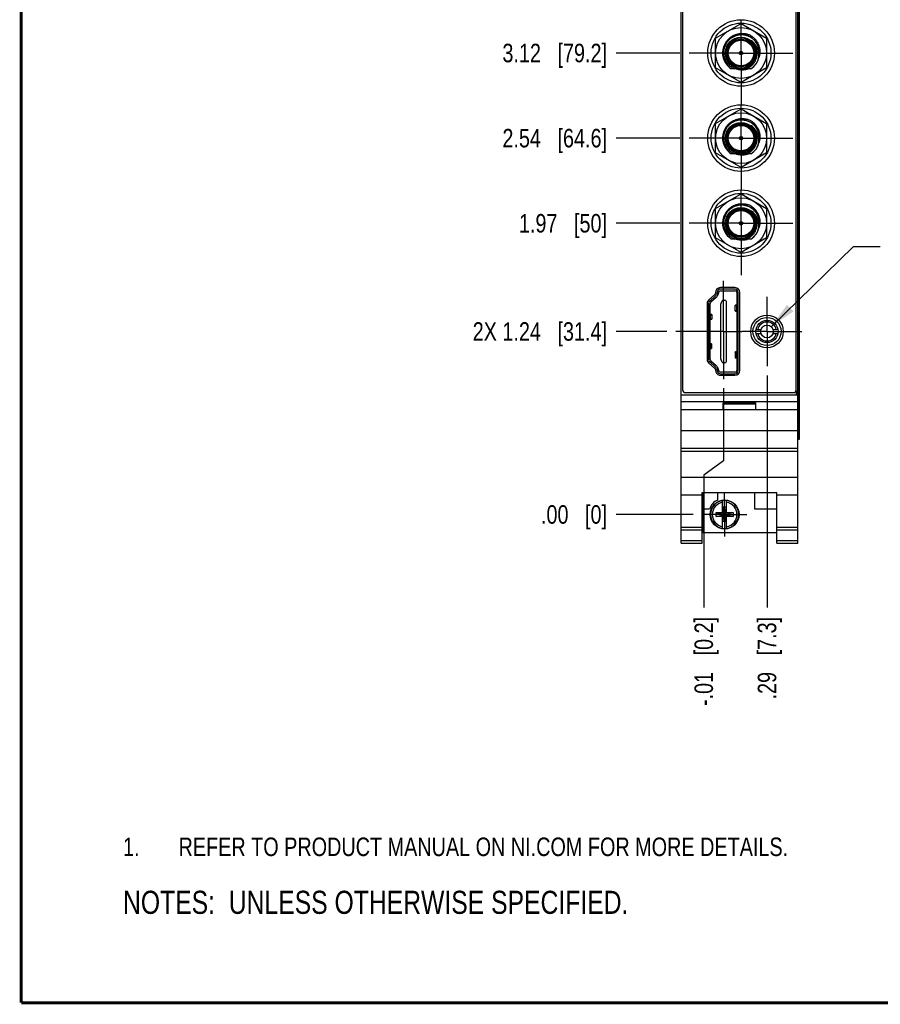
# Model space of a CAD drawing. Header units: inches. Extents: x 0.2 to 16.8, y 0.2 to 10.8.
# Tile 1 of 24: x 0.2 to 6.1, y 0.2 to 6.9. Entities that reach past the tile are written whole.
import ezdxf

# ---------------------------------------------------------------- set-up
doc = ezdxf.new("R2010")
doc.units = ezdxf.units.IN
doc.header["$LTSCALE"] = 0.935
doc.header["$MEASUREMENT"] = 0
doc.linetypes.add('CENTER', pattern=[0.6, 0.375, -0.075, 0.075, -0.075])
doc.layers.get('0').update_dxf_attribs({"linetype": 'CONTINUOUS'})
for name, color, linetype in [('02___PRT_ALL_AXES', 7, 'CONTINUOUS'), ('DEFAULT_1', 7, 'CENTER'), ('DETAIL', 7, 'CONTINUOUS'), ('DIMENSIONS', 7, 'CONTINUOUS')]:
    doc.layers.add(name, color=color, linetype=linetype)
doc.styles.get("Standard").update_dxf_attribs({"font": 'txt', "width": 0.8})
doc.dimstyles.new('DIMSTYLE_1', dxfattribs={"dimtxt": 0.125, "dimasz": 0.18, "dimexe": 0.125, "dimexo": 0.0625, "dimgap": 0.09, "dimtad": 0, "dimtih": 1, "dimtoh": 1, "dimzin": 4, "dimdsep": 46, "dimtxsty": 'STANDARD', "dimblk": '_FILLED', "dimblk1": '_FILLED', "dimblk2": '_FILLED', "dimcen": 0.09, "dimadec": 0, "dimazin": 0, "dimtp": 0.005, "dimtm": 0.005, "dimtfac": 1, "dimtofl": 0, "dimtmove": 0, "dimatfit": 3, "dimldrblk": '_FILLED', "dimfxl": 1, "dimtolj": 1, "dimtzin": 4, "dimarcsym": 0})
doc.dimstyles.new('DIMSTYLE_2', dxfattribs={"dimtxt": 0.125, "dimasz": 0.18, "dimexe": 0.125, "dimexo": 0.0625, "dimgap": 0.09, "dimtad": 0, "dimtih": 1, "dimtoh": 1, "dimzin": 4, "dimdsep": 46, "dimtxsty": 'STANDARD', "dimblk": '_FILLED', "dimblk1": '_FILLED', "dimblk2": '_FILLED', "dimcen": 0.09, "dimadec": 0, "dimazin": 0, "dimtp": 0.01, "dimtm": 0.01, "dimtfac": 1, "dimtofl": 0, "dimtmove": 0, "dimatfit": 3, "dimldrblk": '_FILLED', "dimfxl": 1, "dimtolj": 1, "dimtzin": 4, "dimarcsym": 0})
doc.dimstyles.get("Standard").update_dxf_attribs({"dimtxt": 0.125, "dimasz": 0.18, "dimexe": 0.125, "dimexo": 0.0625, "dimgap": 0.09, "dimtad": 0, "dimtih": 1, "dimtoh": 1, "dimdec": 3, "dimzin": 4, "dimdsep": 46, "dimtxsty": 'STANDARD', "dimblk": '_FILLED', "dimblk1": '_FILLED', "dimblk2": '_FILLED', "dimcen": 0.09, "dimadec": 0, "dimazin": 0, "dimtol": 1, "dimtp": 0.01, "dimtm": 0.01, "dimtfac": 1, "dimtdec": 3, "dimtofl": 0, "dimtmove": 0, "dimatfit": 3, "dimldrblk": '_FILLED', "dimfxl": 1, "dimtolj": 1, "dimtzin": 4, "dimarcsym": 0})

# ---------------------------------------------------------------- blocks, each defined once
blk = doc.blocks.new('SYMBOL_16_BL0', base_point=(3.6751, 1.3124))
at = {"color": 2, "linetype": 'CONTINUOUS', "width": 0.8}
for s, p in [('1.', (0.9376, 1.2498)), ('REFER TO PRODUCT MANUAL ON NI.COM FOR MORE DETAILS.', (1.3125, 1.25))]:
    blk.add_text(s, height=0.125, dxfattribs=at).set_placement(p)
blk = doc.blocks.new('*D5')
at = {"layer": 'DIMENSIONS', "color": 2, "linetype": 'CONTINUOUS'}
blk.add_line((4.6086, 4.7932), (4.268, 4.7932), dxfattribs=at)
at = {"layer": 'DIMENSIONS', "color": 2, "linetype": 'CONTINUOUS', "insert": (4.2055, 4.8557), "char_height": 0.125, "width": 1.425, "attachment_point": 3, "line_spacing_factor": 0.9}
blk.add_mtext('2X 1.24{\\Ftxt.shx;\\W1.000000;\\H0.125000; }[31.4]', dxfattribs=at)
blk = doc.blocks.new('_FILLED')
at = {"color": 0, "linetype": 'BYBLOCK'}
blk.add_solid([(0, 0), (-1, 0.174), (-1, -0.174)], dxfattribs=at)
blk = doc.blocks.new('*D6')
at = {"layer": 'DIMENSIONS', "color": 2, "linetype": 'CONTINUOUS'}
blk.add_line((4.7875, 3.5573), (4.268, 3.5573), dxfattribs=at)
at = {"layer": 'DIMENSIONS', "color": 2, "linetype": 'CONTINUOUS', "insert": (4.2055, 3.6198), "char_height": 0.125, "width": 0.725, "attachment_point": 3, "line_spacing_factor": 0.9}
blk.add_mtext('.00{\\Ftxt.shx;\\W1.000000;\\H0.125000; }[0]', dxfattribs=at)
blk = doc.blocks.new('*D7')
at = {"layer": 'DIMENSIONS', "color": 2, "linetype": 'CONTINUOUS'}
blk.add_line((4.698, 5.5242), (4.268, 5.5242), dxfattribs=at)
at = {"layer": 'DIMENSIONS', "color": 2, "linetype": 'CONTINUOUS', "insert": (4.2055, 5.5867), "char_height": 0.125, "width": 0.925, "attachment_point": 3, "line_spacing_factor": 0.9}
blk.add_mtext('1.97{\\Ftxt.shx;\\W1.000000;\\H0.125000; }[50]', dxfattribs=at)
blk = doc.blocks.new('*D8')
at = {"layer": 'DIMENSIONS', "color": 2, "linetype": 'CONTINUOUS'}
blk.add_line((4.698, 6.0992), (4.268, 6.0992), dxfattribs=at)
at = {"layer": 'DIMENSIONS', "color": 2, "linetype": 'CONTINUOUS', "insert": (4.2055, 6.1617), "char_height": 0.125, "width": 1.125, "attachment_point": 3, "line_spacing_factor": 0.9}
blk.add_mtext('2.54{\\Ftxt.shx;\\W1.000000;\\H0.125000; }[64.6]', dxfattribs=at)
blk = doc.blocks.new('*D9')
at = {"layer": 'DIMENSIONS', "color": 2, "linetype": 'CONTINUOUS'}
blk.add_line((4.698, 6.6742), (4.268, 6.6742), dxfattribs=at)
at = {"layer": 'DIMENSIONS', "color": 2, "linetype": 'CONTINUOUS', "insert": (4.2055, 6.7367), "char_height": 0.125, "width": 1.125, "attachment_point": 3, "line_spacing_factor": 0.9}
blk.add_mtext('3.12{\\Ftxt.shx;\\W1.000000;\\H0.125000; }[79.2]', dxfattribs=at)
blk = doc.blocks.new('*D10')
at = {"layer": 'DIMENSIONS', "color": 2, "linetype": 'CONTINUOUS'}
blk.add_line((4.698, 7.2492), (4.268, 7.2492), dxfattribs=at)
at = {"layer": 'DIMENSIONS', "color": 2, "linetype": 'CONTINUOUS', "insert": (4.2055, 7.3117), "char_height": 0.125, "width": 1.125, "attachment_point": 3, "line_spacing_factor": 0.9}
blk.add_mtext('3.69{\\Ftxt.shx;\\W1.000000;\\H0.125000; }[93.8]', dxfattribs=at)
blk = doc.blocks.new('*D11')
at = {"layer": 'DIMENSIONS', "color": 2, "linetype": 'CONTINUOUS'}
blk.add_line((4.6935, 8.3782), (4.268, 8.3782), dxfattribs=at)
at = {"layer": 'DIMENSIONS', "color": 2, "linetype": 'CONTINUOUS', "insert": (4.2055, 8.4407), "char_height": 0.125, "width": 1.225, "attachment_point": 3, "line_spacing_factor": 0.9}
blk.add_mtext('4.82{\\Ftxt.shx;\\W1.000000;\\H0.125000; }[122.5]', dxfattribs=at)
blk = doc.blocks.new('*D12')
at = {"layer": 'DIMENSIONS', "color": 2, "linetype": 'CONTINUOUS'}
for p, q in [((4.4252, 8.5839), (4.268, 8.5839)), ((4.5273, 8.5002), (4.4252, 8.5839)), ((4.643, 8.5002), (4.5273, 8.5002))]:
    blk.add_line(p, q, dxfattribs=at)
at = {"layer": 'DIMENSIONS', "color": 2, "linetype": 'CONTINUOUS', "insert": (4.2055, 8.6464), "char_height": 0.125, "width": 1.225, "attachment_point": 3, "line_spacing_factor": 0.9}
blk.add_mtext('4.94{\\Ftxt.shx;\\W1.000000;\\H0.125000; }[125.6]', dxfattribs=at)
blk = doc.blocks.new('*D17')
at = {"layer": 'DIMENSIONS', "color": 2, "linetype": 'CONTINUOUS'}
blk.add_line((5.2857, 4.4957), (5.2857, 2.9278), dxfattribs=at)
at = {"layer": 'DIMENSIONS', "color": 2, "linetype": 'CONTINUOUS', "insert": (5.2232, 2.8653), "char_height": 0.125, "width": 0.925, "attachment_point": 3, "rotation": 90, "line_spacing_factor": 0.9}
blk.add_mtext('.29{\\Ftxt.shx;\\W1.000000;\\H0.125000; }[7.3]', dxfattribs=at)
blk = doc.blocks.new('*D18')
at = {"layer": 'DIMENSIONS', "color": 2, "linetype": 'CONTINUOUS'}
for p, q in [((4.9916, 4.4094), (4.9916, 3.9192)), ((4.9916, 3.9192), (4.8584, 3.8235)), ((4.8584, 3.8235), (4.8584, 2.9278))]:
    blk.add_line(p, q, dxfattribs=at)
at = {"layer": 'DIMENSIONS', "color": 2, "linetype": 'CONTINUOUS', "insert": (4.7959, 2.8653), "char_height": 0.125, "width": 1.025, "attachment_point": 3, "rotation": 90, "line_spacing_factor": 0.9}
blk.add_mtext('-.01{\\Ftxt.shx;\\W1.000000;\\H0.125000; }[0.2]', dxfattribs=at)
blk = doc.blocks.new('SYMBOL_4_BL1', base_point=(3.1215, 0.9375))
at = {"layer": 'DETAIL', "color": 2, "linetype": 'CONTINUOUS', "width": 0.8}
blk.add_text('NOTES:  UNLESS OTHERWISE SPECIFIED.', height=0.156, dxfattribs=at).set_placement((0.9375, 0.8595))

msp = doc.modelspace()

# ---------------------------------------------------------------- linework, layer by layer
at = {"color": 7, "linetype": 'CONTINUOUS'}
for p, q in [((4.7055, 3.3623), (4.7055, 8.5002)), ((4.7155, 8.4702), (4.7155, 4.4002)), ((5.4835, 4.4002), (5.4835, 8.4702)), ((5.4935, 3.3623), (5.4935, 8.5002)), ((5.5052, 4.0652), (5.5052, 8.0652)), ((4.9385, 6.7735), (5.1105, 6.8728)), ((5.1105, 6.8728), (5.2825, 6.7735)), ((4.9385, 6.5749), (4.9385, 6.7735)), ((5.2825, 6.7735), (5.2825, 6.5749)), ((5.1105, 6.4756), (4.9385, 6.5749)), ((5.1762, 6.5679), (5.0448, 6.5679)), ((5.2825, 6.5749), (5.1105, 6.4756)), ((4.9385, 6.1985), (5.1105, 6.2978)), ((5.1105, 6.2978), (5.2825, 6.1985)), ((4.9385, 5.9999), (4.9385, 6.1985)), ((5.2825, 6.1985), (5.2825, 5.9999)), ((5.1105, 5.9006), (4.9385, 5.9999)), ((5.1762, 5.9929), (5.0448, 5.9929)), ((5.2825, 5.9999), (5.1105, 5.9006)), ((4.9385, 5.6235), (5.1105, 5.7228)), ((5.1105, 5.7228), (5.2825, 5.6235)), ((4.9385, 5.4249), (4.9385, 5.6235)), ((5.2825, 5.6235), (5.2825, 5.4249)), ((5.1105, 5.3256), (4.9385, 5.4249)), ((5.1762, 5.4179), (5.0448, 5.4179)), ((5.2825, 5.4249), (5.1105, 5.3256)), ((4.9412, 5.0667), (4.9348, 5.0461)), ((4.9507, 5.0637), (4.9443, 5.0431)), ((4.9605, 5.0605), (4.9545, 5.0411)), ((5.0695, 5.0892), (4.9717, 5.0892)), ((5.0695, 5.0792), (4.9717, 5.0792)), ((4.9718, 5.0688), (5.0694, 5.0688)), ((5.0812, 5.057), (5.0812, 4.5295)), ((5.0915, 4.5292), (5.0915, 5.0572)), ((5.1015, 4.5292), (5.1015, 5.0572)), ((4.9313, 5.0406), (4.8923, 5.0063)), ((4.9379, 5.0331), (4.8989, 4.9988)), ((4.9429, 5.0231), (4.9061, 4.9907)), ((4.9739, 4.9783), (4.9839, 5.0011)), ((4.9911, 5.0058), (5.0015, 5.0058)), ((5.0093, 4.998), (5.0093, 4.5885)), ((4.8815, 4.9823), (4.8815, 4.6042)), ((4.8915, 4.9823), (4.8915, 4.6042)), ((4.902, 4.6047), (4.902, 4.9818)), ((4.9739, 4.6082), (4.9739, 4.9783)), ((5.0705, 4.9316), (5.0705, 4.9698)), ((5.0801, 4.9714), (5.0727, 4.9704)), ((5.0727, 4.931), (5.0801, 4.93)), ((5.0802, 4.9686), (5.0812, 4.9686)), ((5.0812, 4.9329), (5.0802, 4.9328)), ((4.902, 4.9056), (4.9031, 4.9057)), ((4.9031, 4.8776), (4.902, 4.8777)), ((4.9106, 4.9078), (4.9031, 4.9089)), ((4.9031, 4.8744), (4.9106, 4.8755)), ((4.9127, 4.9071), (4.9127, 4.8762)), ((5.2119, 4.8067), (5.2449, 4.8067)), ((5.3265, 4.8067), (5.3595, 4.8067)), ((5.2119, 4.7797), (5.2449, 4.7797)), ((5.3265, 4.7797), (5.3595, 4.7797)), ((4.902, 4.7087), (4.9031, 4.7087)), ((4.902, 4.681), (4.9031, 4.6809)), ((4.9106, 4.7109), (4.9031, 4.7122)), ((4.9031, 4.6775), (4.9106, 4.6787)), ((4.9127, 4.6794), (4.9127, 4.7102)), ((5.0801, 4.6565), (5.0727, 4.6555)), ((4.9061, 4.5958), (4.9429, 4.5634)), ((4.9839, 4.5854), (4.9739, 4.6082)), ((5.0705, 4.6549), (5.0705, 4.6166)), ((5.0727, 4.616), (5.0801, 4.615)), ((5.0812, 4.6536), (5.0802, 4.6537)), ((5.0812, 4.6179), (5.0802, 4.6178)), ((4.8923, 4.5802), (4.9313, 4.5458)), ((4.8989, 4.5877), (4.9379, 4.5533)), ((4.9348, 4.5404), (4.9412, 4.5198)), ((4.9443, 4.5433), (4.9507, 4.5227)), ((4.9545, 4.5454), (4.9605, 4.526)), ((5.0015, 4.5806), (4.9911, 4.5806)), ((4.9717, 4.5072), (5.0695, 4.5072)), ((4.9717, 4.4972), (5.0695, 4.4972)), ((5.0694, 4.5176), (4.9718, 4.5176)), ((4.7055, 4.3643), (5.4935, 4.3643)), ((4.7355, 4.3802), (5.4635, 4.3802)), ((4.7055, 4.3213), (5.4935, 4.3213)), ((5.4935, 4.2643), (4.7055, 4.2643)), ((4.9895, 4.3113), (5.2095, 4.3113)), ((4.9895, 4.2643), (4.9895, 4.3113)), ((4.9895, 4.3043), (5.2095, 4.3043)), ((5.2095, 4.2643), (5.2095, 4.3113)), ((4.7055, 4.1243), (5.4935, 4.1243)), ((5.4935, 4.0652), (5.5052, 4.0652)), ((4.7055, 4.0043), (5.4935, 4.0043)), ((4.7055, 3.9848), (5.4935, 3.9848)), ((4.7055, 3.809), (5.4935, 3.809)), ((4.7055, 3.6893), (4.8475, 3.6893)), ((4.8475, 3.7046), (5.3515, 3.7046)), ((4.8475, 3.3623), (4.8475, 3.7046)), ((4.8535, 3.7046), (4.8535, 3.4353)), ((4.9505, 3.7046), (4.9505, 3.6547)), ((5.2005, 3.7046), (5.2005, 3.5953)), ((5.3515, 3.3623), (5.3515, 3.7046)), ((5.3515, 3.6893), (5.4935, 3.6893)), ((4.8535, 3.5953), (4.8973, 3.5953)), ((4.9857, 3.569), (4.9857, 3.652)), ((5.0112, 3.6059), (4.9878, 3.6059)), ((5.0112, 3.5088), (4.9878, 3.6059)), ((4.9878, 3.6059), (4.9878, 3.569)), ((4.9878, 3.5088), (5.0112, 3.6059)), ((5.0112, 3.569), (5.0112, 3.6059)), ((5.0133, 3.569), (5.0133, 3.652)), ((5.2005, 3.5953), (5.3515, 3.5953)), ((4.9424, 3.5436), (5.0566, 3.5711)), ((4.9424, 3.5711), (4.9857, 3.5711)), ((4.9424, 3.5711), (5.0566, 3.5436)), ((4.9424, 3.5436), (4.9424, 3.5711)), ((4.9857, 3.5436), (4.9424, 3.5436)), ((4.9857, 3.569), (4.9878, 3.569)), ((4.9857, 3.5456), (4.9878, 3.5456)), ((4.9857, 3.4627), (4.9857, 3.5456)), ((5.0112, 3.5456), (4.9878, 3.569)), ((4.9878, 3.5456), (5.0112, 3.569)), ((4.9878, 3.5456), (4.9878, 3.5088)), ((5.0133, 3.569), (5.0112, 3.569)), ((5.0133, 3.5456), (5.0112, 3.5456)), ((5.0112, 3.5088), (5.0112, 3.5456)), ((5.0133, 3.5711), (5.0566, 3.5711)), ((5.0133, 3.4627), (5.0133, 3.5456)), ((5.0566, 3.5436), (5.0133, 3.5436)), ((5.0566, 3.5711), (5.0566, 3.5436)), ((4.7055, 3.4723), (4.8475, 3.4723)), ((5.0112, 3.5088), (4.9878, 3.5088)), ((5.3515, 3.4723), (5.4935, 3.4723)), ((4.7055, 3.4531), (4.8475, 3.4531)), ((4.8535, 3.4353), (5.3515, 3.4353)), ((5.3515, 3.4531), (5.4935, 3.4531)), ((4.7055, 3.3803), (4.8475, 3.3803)), ((4.7055, 3.3623), (4.8475, 3.3623)), ((5.3515, 3.3803), (5.4935, 3.3803)), ((5.3515, 3.3623), (5.4935, 3.3623))]:
    msp.add_line(p, q, dxfattribs=at)
at = {"color": 9, "linetype": 'CONTINUOUS'}
for p, q in [((5.4965, 4.0652), (5.4965, 8.0652)), ((5.5051, 4.0652), (5.5051, 8.0652)), ((5.0802, 4.9686), (5.0802, 4.9328)), ((4.9031, 4.8776), (4.9031, 4.9057)), ((4.9031, 4.6809), (4.9031, 4.7087)), ((5.0802, 4.6537), (5.0802, 4.6178)), ((5.4815, 4.3928), (5.4815, 4.3643))]:
    msp.add_line(p, q, dxfattribs=at)
at = {"color": 7, "linetype": 'CONTINUOUS', "const_width": 0.02}
for points in [[(0.25, 10.7586), (0.25, 0.2586)], [(0.25, 0.2586), (16.75, 0.2586)]]:
    msp.add_lwpolyline(points, dxfattribs=at)
at = {"color": 7, "linetype": 'CONTINUOUS'}
for centre, radius in [((5.1105, 6.6742), 0.225), ((5.1105, 6.6742), 0.172), ((5.1105, 6.6742), 0.106), ((5.1105, 6.6742), 0.09), ((5.1105, 6.6742), 0.012), ((5.1105, 6.6742), 0.01), ((5.1105, 6.0992), 0.225), ((5.1105, 6.0992), 0.172), ((5.1105, 6.0992), 0.106), ((5.1105, 6.0992), 0.09), ((5.1105, 6.0992), 0.012), ((5.1105, 6.0992), 0.01), ((5.1105, 5.5242), 0.225), ((5.1105, 5.5242), 0.172), ((5.1105, 5.5242), 0.106), ((5.1105, 5.5242), 0.09), ((5.1105, 5.5242), 0.012), ((5.1105, 5.5242), 0.01), ((5.2857, 4.7932), 0.11), ((5.2857, 4.7932), 0.075), ((5.2857, 4.7932), 0.043), ((4.9995, 3.5573), 0.098)]:
    msp.add_circle(centre, radius, dxfattribs=at)
at = {"color": 3, "linetype": 'CONTINUOUS'}
for centre in [(5.1105, 6.6742), (5.1105, 6.0992), (5.1105, 5.5242)]:
    msp.add_circle(centre, 0.202, dxfattribs=at)
at = {"color": 9, "linetype": 'CONTINUOUS'}
for centre, radius in [((5.1105, 6.6742), 0.102), ((5.1105, 6.6742), 0.094), ((5.1105, 6.6742), 0.086), ((5.1105, 6.0992), 0.102), ((5.1105, 6.0992), 0.094), ((5.1105, 6.0992), 0.086), ((5.1105, 5.5242), 0.102), ((5.1105, 5.5242), 0.094), ((5.1105, 5.5242), 0.086)]:
    msp.add_circle(centre, radius, dxfattribs=at)
at = {"color": 7, "linetype": 'CONTINUOUS'}
for centre, radius, start, end in [((5.1105, 6.6742), 0.125, 30.08213, 238.27697), ((5.1105, 6.6742), 0.125, 301.72303, 29.46707), ((5.1185, 6.6675), 0.1091, 46.19595, 55.51894), ((5.1123, 6.672), 0.1246, 31.02466, 31.37373), ((5.1123, 6.672), 0.1245, 30.75121, 31.02465), ((5.1105, 6.6742), 0.1115, 252.54545, 287.45455), ((5.1105, 6.0992), 0.125, 30.08213, 238.27697), ((5.1105, 6.0992), 0.125, 301.72303, 29.46707), ((5.1185, 6.0925), 0.1091, 46.19595, 55.51894), ((5.1123, 6.097), 0.1246, 31.02466, 31.37373), ((5.1123, 6.097), 0.1245, 30.75121, 31.02465), ((5.1105, 6.0992), 0.1115, 252.54545, 287.45455), ((5.1105, 5.5242), 0.125, 30.08213, 238.27697), ((5.1185, 5.5175), 0.1091, 46.19595, 55.51894), ((5.1123, 5.522), 0.1246, 31.02466, 31.37373), ((5.1105, 5.5242), 0.125, 301.72303, 29.46707), ((5.1123, 5.522), 0.1245, 30.75121, 31.02465), ((5.1105, 5.5242), 0.1115, 252.54545, 287.45455), ((4.9717, 5.0572), 0.032, 90, 162.80146), ((4.9717, 5.0572), 0.022, 90, 162.80146), ((4.9718, 5.057), 0.0118, 90, 162.89727), ((5.0694, 5.057), 0.0118, 0, 90), ((5.0695, 5.0572), 0.032, 0, 90), ((5.0695, 5.0572), 0.022, 0, 90), ((4.9135, 4.9823), 0.032, 131.42367, 180), ((4.9135, 4.9823), 0.022, 131.42367, 180), ((4.9139, 4.9818), 0.0118, 131.34778, 180), ((4.9233, 5.0496), 0.012, 311.42367, 342.80146), ((4.9233, 5.0496), 0.022, 311.42367, 342.80146), ((4.9169, 5.0526), 0.0394, 311.34778, 342.89727), ((4.9911, 4.998), 0.00787, 90, 156.42182), ((5.0015, 4.998), 0.00787, 0, 90), ((5.2857, 4.7932), 0.064, 12.1773, 167.8227), ((5.2857, 4.7932), 0.064, 192.1773, 347.8227), ((4.9135, 4.6042), 0.032, 180, 228.57633), ((4.9135, 4.6042), 0.022, 180, 228.57633), ((4.9139, 4.6047), 0.0118, 180, 228.65222), ((4.9233, 4.5368), 0.012, 17.19854, 48.57633), ((4.9233, 4.5368), 0.022, 17.19854, 48.57633), ((4.9169, 4.5338), 0.0394, 17.10273, 48.65222), ((4.9717, 4.5292), 0.022, 197.19854, 270), ((4.9718, 4.5295), 0.0118, 197.10273, 270), ((4.9911, 4.5885), 0.00787, 203.57818, 270), ((5.0015, 4.5885), 0.00787, 270, 360), ((5.0694, 4.5295), 0.0118, 270, 360), ((5.0695, 4.5292), 0.032, 270, 360), ((5.0695, 4.5292), 0.022, 270, 360), ((4.9717, 4.5292), 0.032, 197.19854, 270), ((4.7355, 4.4002), 0.02, 180, 270), ((5.4635, 4.4002), 0.02, 270, 360), ((4.9995, 3.5573), 0.109, 116.71426, 159.59683), ((4.9995, 3.5573), 0.0956, 81.71661, 98.28339), ((4.9995, 3.5573), 0.0956, 261.71661, 278.28339)]:
    msp.add_arc(centre, radius, start, end, dxfattribs=at)
at = {"color": 9, "linetype": 'CONTINUOUS'}
for centre, radius, start, end in [((5.1104, 6.6741), 0.1087, 40.59386, 50.03103), ((5.1107, 6.6744), 0.1083, 40.16983, 40.59156), ((5.1105, 6.6742), 0.1086, 9.1193, 40.16528), ((5.1104, 6.6742), 0.1087, 5.12953, 9.11474), ((5.1104, 6.0991), 0.1087, 40.59386, 50.03103), ((5.1107, 6.0994), 0.1083, 40.16983, 40.59156), ((5.1105, 6.0992), 0.1086, 9.1193, 40.16528), ((5.1104, 6.0992), 0.1087, 5.12953, 9.11474), ((5.1104, 5.5241), 0.1087, 40.59386, 50.03103), ((5.1107, 5.5244), 0.1083, 40.16983, 40.59156), ((5.1105, 5.5242), 0.1086, 9.1193, 40.16528), ((5.1104, 5.5242), 0.1087, 5.12953, 9.11474), ((4.9995, 3.5573), 0.0947, 98.36374, 261.63626), ((4.9995, 3.5573), 0.0832, 99.53359, 260.46641), ((4.9995, 3.5573), 0.0947, 278.36374, 81.63626), ((4.9995, 3.5573), 0.0832, 279.53359, 80.46641)]:
    msp.add_arc(centre, radius, start, end, dxfattribs=at)
at = {"color": 7, "linetype": 'CONTINUOUS'}
for centre, major_axis, ratio, start_param, end_param in [((5.1099, 4.9698), (0.0394, 0), 0.046632, 2.809983, 3.857178), ((5.1099, 4.9316), (0.0394, 0), 0.046632, 2.426008, 3.473203), ((5.0615, 4.9717), (0.0197, 0), 0.046632, -0.331613, 0), ((5.0615, 4.9297), (0.0197, 0), 0.046632, 0, 0.331613), ((4.9217, 4.9093), (0.0197, 0), 0.0538, -3.141593, -2.80998), ((4.9217, 4.874), (0.0197, 0), 0.0538, 2.80998, 3.141593), ((4.9217, 4.7125), (0.0197, 0), 0.057004, -3.141593, -2.80998), ((4.9217, 4.6771), (0.0197, 0), 0.057004, 2.80998, 3.141593), ((4.8733, 4.7102), (0.0394, 0), 0.057004, -0.715585, 0.331616), ((4.8733, 4.6794), (0.0394, 0), 0.057004, 5.95157, 6.99877), ((5.0615, 4.6568), (0.0197, 0), 0.046632, -0.331609, 0), ((5.0615, 4.6147), (0.0197, 0), 0.046632, 0, 0.331608)]:
    msp.add_ellipse(centre, major_axis=major_axis, ratio=ratio, start_param=start_param, end_param=end_param, dxfattribs=at)
for points, knots in [([(5.1105, 6.7963), (5.1037, 6.7961), (5.0901, 6.7947), (5.0704, 6.7891), (5.0518, 6.7803), (5.0351, 6.7685), (5.0205, 6.754), (5.0087, 6.7373), (4.9998, 6.7188), (4.9943, 6.699), (4.9923, 6.6786), (4.9938, 6.6582), (4.9988, 6.6383), (5.0072, 6.6196), (5.0188, 6.6026), (5.0331, 6.588), (5.0498, 6.5761), (5.0622, 6.5702), (5.0686, 6.5679)], [0, 0, 0, 0, 0.062504, 0.125008, 0.187511, 0.250012, 0.312515, 0.375019, 0.437521, 0.500021, 0.562519, 0.625018, 0.687515, 0.750013, 0.812513, 0.875011, 0.937505, 1, 1, 1, 1]), ([(5.0129, 6.7526), (5.014, 6.7541), (5.0162, 6.7571), (5.0196, 6.7613), (5.0233, 6.7654), (5.0271, 6.7694), (5.0311, 6.7732), (5.0366, 6.778), (5.0439, 6.7835), (5.0516, 6.7884), (5.0581, 6.7919), (5.0646, 6.7952), (5.0714, 6.798), (5.0783, 6.8003), (5.0853, 6.8024), (5.0943, 6.8045), (5.1034, 6.8057), (5.1107, 6.8063), (5.1161, 6.8065), (5.1216, 6.8065), (5.1271, 6.8062), (5.1326, 6.8057), (5.1399, 6.8048), (5.1489, 6.803), (5.1594, 6.8001), (5.1663, 6.7975), (5.1697, 6.7961)], [0, 0, 0, 0, 0.031254, 0.062508, 0.093761, 0.125015, 0.156268, 0.187522, 0.250015, 0.312508, 0.343761, 0.375015, 0.437508, 0.468761, 0.500015, 0.562508, 0.625001, 0.656254, 0.687508, 0.718761, 0.750015, 0.781267, 0.812518, 0.875011, 0.93752, 1, 1, 1, 1]), ([(5.2186, 6.7369), (5.2158, 6.7415), (5.2096, 6.7503), (5.2005, 6.7602), (5.1925, 6.7674), (5.1862, 6.7724), (5.1795, 6.777), (5.1726, 6.7811), (5.1654, 6.7848), (5.1579, 6.788), (5.1503, 6.7907), (5.1425, 6.7928), (5.1346, 6.7945), (5.124, 6.796), (5.1159, 6.7964), (5.1105, 6.7963)], [0, 0, 0, 0, 0.124966, 0.24993, 0.312438, 0.374949, 0.437461, 0.499972, 0.562483, 0.624997, 0.68751, 0.750018, 0.812528, 0.875051, 1, 1, 1, 1]), ([(5.1697, 6.7961), (5.1729, 6.7943), (5.1776, 6.7914), (5.1836, 6.7872), (5.1895, 6.7828), (5.195, 6.7779), (5.2003, 6.7728), (5.2041, 6.7688), (5.2077, 6.7646), (5.2111, 6.7603), (5.2143, 6.7558), (5.2184, 6.7497), (5.223, 6.7417), (5.2277, 6.7317), (5.2316, 6.7214), (5.234, 6.7125), (5.2355, 6.7053), (5.2367, 6.6981), (5.2374, 6.6907), (5.2377, 6.6834), (5.2376, 6.676), (5.2369, 6.6669), (5.2351, 6.656), (5.2333, 6.6488), (5.2323, 6.6453)], [0, 0, 0, 0, 0.062481, 0.093744, 0.125006, 0.187502, 0.218753, 0.250006, 0.28126, 0.312515, 0.34377, 0.375024, 0.437519, 0.500014, 0.562509, 0.625003, 0.656258, 0.687513, 0.750007, 0.781262, 0.812517, 0.875011, 0.937506, 1, 1, 1, 1]), ([(5.1923, 6.7442), (5.1916, 6.7449), (5.1907, 6.7459), (5.1895, 6.7473), (5.1885, 6.7484), (5.1875, 6.7494), (5.1866, 6.7504), (5.1856, 6.7514), (5.1846, 6.7524), (5.1837, 6.7532), (5.1831, 6.7538), (5.1826, 6.7543), (5.182, 6.7548), (5.1815, 6.7553), (5.1811, 6.7557), (5.1808, 6.756), (5.1805, 6.7562), (5.1803, 6.7565), (5.18, 6.7567), (5.1797, 6.757), (5.1795, 6.7572), (5.1793, 6.7574), (5.1791, 6.7576), (5.179, 6.7577), (5.1789, 6.7578), (5.1788, 6.7579), (5.1787, 6.758), (5.1786, 6.7581), (5.1786, 6.7581), (5.1785, 6.7582), (5.1784, 6.7583), (5.1784, 6.7583), (5.1784, 6.7584), (5.1783, 6.7584), (5.1783, 6.7585), (5.1783, 6.7585), (5.1783, 6.7585), (5.1783, 6.7585), (5.1783, 6.7586), (5.1783, 6.7586), (5.1783, 6.7586), (5.1783, 6.7586), (5.1784, 6.7586), (5.1784, 6.7586), (5.1784, 6.7586), (5.1785, 6.7585), (5.1785, 6.7585), (5.1786, 6.7585), (5.1786, 6.7585), (5.1787, 6.7584), (5.1788, 6.7584), (5.1789, 6.7583), (5.1791, 6.7582), (5.1792, 6.7581), (5.1794, 6.758), (5.1795, 6.7579), (5.1797, 6.7578), (5.18, 6.7577), (5.1802, 6.7575), (5.1803, 6.7575)], [0, 0, 0, 0, 0.125483, 0.188226, 0.250967, 0.313708, 0.376448, 0.439186, 0.501922, 0.564653, 0.596016, 0.627378, 0.658737, 0.690092, 0.721442, 0.737115, 0.752786, 0.768453, 0.784117, 0.799776, 0.815429, 0.831072, 0.838888, 0.846699, 0.854503, 0.862298, 0.866191, 0.870079, 0.87396, 0.877832, 0.881704, 0.88554, 0.889323, 0.891245, 0.893171, 0.894971, 0.896617, 0.897395, 0.898124, 0.898818, 0.899532, 0.900336, 0.901236, 0.903186, 0.905077, 0.906913, 0.908776, 0.910679, 0.914507, 0.918341, 0.922194, 0.929923, 0.937675, 0.945442, 0.953219, 0.961004, 0.968796, 0.984391, 1, 1, 1, 1]), ([(5.2187, 6.6839), (5.2183, 6.6867), (5.2175, 6.6922), (5.2156, 6.7003), (5.2131, 6.7083), (5.2101, 6.7161), (5.2064, 6.7236), (5.2022, 6.7308), (5.1975, 6.7377), (5.1941, 6.7421), (5.1923, 6.7442)], [0, 0, 0, 0, 0.124991, 0.249984, 0.37498, 0.499979, 0.62498, 0.749983, 0.87499, 1, 1, 1, 1]), ([(5.194, 6.7463), (5.1965, 6.7439), (5.2013, 6.7388), (5.2077, 6.7306), (5.2133, 6.7219), (5.2181, 6.7127), (5.2221, 6.703), (5.2251, 6.6931), (5.2273, 6.6829), (5.2285, 6.6726), (5.2288, 6.6622), (5.2282, 6.6518), (5.2267, 6.6415), (5.2243, 6.6314), (5.2211, 6.6215), (5.217, 6.6119), (5.2121, 6.6027), (5.2084, 6.5969), (5.2064, 6.594)], [0, 0, 0, 0, 0.062482, 0.124952, 0.187429, 0.249914, 0.312399, 0.374889, 0.437383, 0.499882, 0.562384, 0.624892, 0.687403, 0.749914, 0.812423, 0.874952, 0.937499, 1, 1, 1, 1]), ([(5.1467, 6.5679), (5.1525, 6.57), (5.1636, 6.5752), (5.1789, 6.5856), (5.1922, 6.5984), (5.2032, 6.6132), (5.2116, 6.6297), (5.2172, 6.6473), (5.2197, 6.6655), (5.2194, 6.6779), (5.2187, 6.6839)], [0, 0, 0, 0, 0.125005, 0.250007, 0.375009, 0.500013, 0.625014, 0.750011, 0.875005, 1, 1, 1, 1]), ([(5.1622, 6.5678), (5.1588, 6.5664), (5.1535, 6.5645), (5.1463, 6.5625), (5.139, 6.5609), (5.1315, 6.5598), (5.1241, 6.5592), (5.1185, 6.5591), (5.1129, 6.5592), (5.1054, 6.5597), (5.098, 6.5608), (5.0907, 6.5624), (5.0853, 6.5639), (5.0799, 6.5656), (5.0764, 6.567), (5.0747, 6.5677)], [0, 0, 0, 0, 0.124976, 0.187481, 0.249987, 0.374962, 0.437468, 0.499974, 0.56248, 0.624987, 0.749961, 0.812462, 0.874965, 0.937476, 1, 1, 1, 1]), ([(5.1105, 6.2213), (5.1037, 6.2211), (5.0901, 6.2197), (5.0704, 6.2141), (5.0518, 6.2053), (5.0351, 6.1935), (5.0205, 6.179), (5.0087, 6.1623), (4.9998, 6.1438), (4.9943, 6.124), (4.9923, 6.1036), (4.9938, 6.0832), (4.9988, 6.0633), (5.0072, 6.0446), (5.0188, 6.0276), (5.0331, 6.013), (5.0498, 6.0011), (5.0622, 5.9952), (5.0686, 5.9929)], [0, 0, 0, 0, 0.062504, 0.125008, 0.187511, 0.250012, 0.312515, 0.375019, 0.437521, 0.500021, 0.562519, 0.625018, 0.687515, 0.750013, 0.812513, 0.875011, 0.937505, 1, 1, 1, 1]), ([(5.0129, 6.1776), (5.014, 6.1791), (5.0162, 6.1821), (5.0196, 6.1863), (5.0233, 6.1904), (5.0271, 6.1944), (5.0311, 6.1982), (5.0366, 6.203), (5.0439, 6.2085), (5.0516, 6.2134), (5.0581, 6.2169), (5.0646, 6.2202), (5.0714, 6.223), (5.0783, 6.2253), (5.0853, 6.2274), (5.0943, 6.2295), (5.1034, 6.2307), (5.1107, 6.2313), (5.1161, 6.2315), (5.1216, 6.2315), (5.1271, 6.2312), (5.1326, 6.2307), (5.1399, 6.2298), (5.1489, 6.228), (5.1594, 6.2251), (5.1663, 6.2225), (5.1697, 6.2211)], [0, 0, 0, 0, 0.031254, 0.062508, 0.093761, 0.125015, 0.156268, 0.187522, 0.250015, 0.312508, 0.343761, 0.375015, 0.437508, 0.468761, 0.500015, 0.562508, 0.625001, 0.656254, 0.687508, 0.718761, 0.750015, 0.781267, 0.812518, 0.875011, 0.93752, 1, 1, 1, 1]), ([(5.2186, 6.1619), (5.2158, 6.1665), (5.2096, 6.1753), (5.2005, 6.1852), (5.1925, 6.1924), (5.1862, 6.1974), (5.1795, 6.202), (5.1726, 6.2061), (5.1654, 6.2098), (5.1579, 6.213), (5.1503, 6.2157), (5.1425, 6.2178), (5.1346, 6.2195), (5.124, 6.221), (5.1159, 6.2214), (5.1105, 6.2213)], [0, 0, 0, 0, 0.124966, 0.24993, 0.312438, 0.374949, 0.437461, 0.499972, 0.562483, 0.624997, 0.68751, 0.750018, 0.812528, 0.875051, 1, 1, 1, 1]), ([(5.1697, 6.2211), (5.1729, 6.2193), (5.1776, 6.2164), (5.1836, 6.2122), (5.1895, 6.2078), (5.195, 6.2029), (5.2003, 6.1978), (5.2041, 6.1938), (5.2077, 6.1896), (5.2111, 6.1853), (5.2143, 6.1808), (5.2184, 6.1747), (5.223, 6.1667), (5.2277, 6.1567), (5.2316, 6.1464), (5.234, 6.1375), (5.2355, 6.1303), (5.2367, 6.1231), (5.2374, 6.1157), (5.2377, 6.1084), (5.2376, 6.101), (5.2369, 6.0919), (5.2351, 6.081), (5.2333, 6.0738), (5.2323, 6.0703)], [0, 0, 0, 0, 0.062481, 0.093744, 0.125006, 0.187502, 0.218753, 0.250006, 0.28126, 0.312515, 0.34377, 0.375024, 0.437519, 0.500014, 0.562509, 0.625003, 0.656258, 0.687513, 0.750007, 0.781262, 0.812517, 0.875011, 0.937506, 1, 1, 1, 1]), ([(5.1923, 6.1692), (5.1916, 6.1699), (5.1907, 6.1709), (5.1895, 6.1723), (5.1885, 6.1734), (5.1875, 6.1744), (5.1866, 6.1754), (5.1856, 6.1764), (5.1846, 6.1774), (5.1837, 6.1782), (5.1831, 6.1788), (5.1826, 6.1793), (5.182, 6.1798), (5.1815, 6.1803), (5.1811, 6.1807), (5.1808, 6.181), (5.1805, 6.1812), (5.1803, 6.1815), (5.18, 6.1817), (5.1797, 6.182), (5.1795, 6.1822), (5.1793, 6.1824), (5.1791, 6.1826), (5.179, 6.1827), (5.1789, 6.1828), (5.1788, 6.1829), (5.1787, 6.183), (5.1786, 6.1831), (5.1786, 6.1831), (5.1785, 6.1832), (5.1784, 6.1833), (5.1784, 6.1833), (5.1784, 6.1834), (5.1783, 6.1834), (5.1783, 6.1835), (5.1783, 6.1835), (5.1783, 6.1835), (5.1783, 6.1835), (5.1783, 6.1836), (5.1783, 6.1836), (5.1783, 6.1836), (5.1783, 6.1836), (5.1784, 6.1836), (5.1784, 6.1836), (5.1784, 6.1836), (5.1785, 6.1835), (5.1785, 6.1835), (5.1786, 6.1835), (5.1786, 6.1835), (5.1787, 6.1834), (5.1788, 6.1834), (5.1789, 6.1833), (5.1791, 6.1832), (5.1792, 6.1831), (5.1794, 6.183), (5.1795, 6.1829), (5.1797, 6.1828), (5.18, 6.1827), (5.1802, 6.1825), (5.1803, 6.1825)], [0, 0, 0, 0, 0.125483, 0.188226, 0.250967, 0.313708, 0.376448, 0.439186, 0.501922, 0.564653, 0.596016, 0.627378, 0.658737, 0.690092, 0.721442, 0.737115, 0.752786, 0.768453, 0.784117, 0.799776, 0.815429, 0.831072, 0.838888, 0.846699, 0.854503, 0.862298, 0.866191, 0.870079, 0.87396, 0.877832, 0.881704, 0.88554, 0.889323, 0.891245, 0.893171, 0.894971, 0.896617, 0.897395, 0.898124, 0.898818, 0.899532, 0.900336, 0.901236, 0.903186, 0.905077, 0.906913, 0.908776, 0.910679, 0.914507, 0.918341, 0.922194, 0.929923, 0.937675, 0.945442, 0.953219, 0.961004, 0.968796, 0.984391, 1, 1, 1, 1]), ([(5.2187, 6.1089), (5.2183, 6.1117), (5.2175, 6.1172), (5.2156, 6.1253), (5.2131, 6.1333), (5.2101, 6.1411), (5.2064, 6.1486), (5.2022, 6.1558), (5.1975, 6.1627), (5.1941, 6.1671), (5.1923, 6.1692)], [0, 0, 0, 0, 0.124991, 0.249984, 0.37498, 0.499979, 0.62498, 0.749983, 0.87499, 1, 1, 1, 1]), ([(5.194, 6.1713), (5.1965, 6.1689), (5.2013, 6.1638), (5.2077, 6.1556), (5.2133, 6.1469), (5.2181, 6.1377), (5.2221, 6.128), (5.2251, 6.1181), (5.2273, 6.1079), (5.2285, 6.0976), (5.2288, 6.0872), (5.2282, 6.0768), (5.2267, 6.0665), (5.2243, 6.0564), (5.2211, 6.0465), (5.217, 6.0369), (5.2121, 6.0277), (5.2084, 6.0219), (5.2064, 6.019)], [0, 0, 0, 0, 0.062482, 0.124952, 0.187429, 0.249914, 0.312399, 0.374889, 0.437383, 0.499882, 0.562384, 0.624892, 0.687403, 0.749914, 0.812423, 0.874952, 0.937499, 1, 1, 1, 1]), ([(5.1467, 5.9929), (5.1525, 5.995), (5.1636, 6.0002), (5.1789, 6.0106), (5.1922, 6.0234), (5.2032, 6.0382), (5.2116, 6.0547), (5.2172, 6.0723), (5.2197, 6.0905), (5.2194, 6.1029), (5.2187, 6.1089)], [0, 0, 0, 0, 0.125005, 0.250007, 0.375009, 0.500013, 0.625014, 0.750011, 0.875005, 1, 1, 1, 1]), ([(5.1622, 5.9928), (5.1588, 5.9914), (5.1535, 5.9895), (5.1463, 5.9875), (5.139, 5.9859), (5.1315, 5.9848), (5.1241, 5.9842), (5.1185, 5.9841), (5.1129, 5.9842), (5.1054, 5.9847), (5.098, 5.9858), (5.0907, 5.9874), (5.0853, 5.9889), (5.0799, 5.9906), (5.0764, 5.992), (5.0747, 5.9927)], [0, 0, 0, 0, 0.124976, 0.187481, 0.249987, 0.374962, 0.437468, 0.499974, 0.56248, 0.624987, 0.749961, 0.812462, 0.874965, 0.937476, 1, 1, 1, 1]), ([(5.0129, 5.6026), (5.014, 5.6041), (5.0162, 5.6071), (5.0196, 5.6113), (5.0233, 5.6154), (5.0271, 5.6194), (5.0311, 5.6232), (5.0366, 5.628), (5.0439, 5.6335), (5.0516, 5.6384), (5.0581, 5.6419), (5.0646, 5.6452), (5.0714, 5.648), (5.0783, 5.6503), (5.0853, 5.6524), (5.0943, 5.6545), (5.1034, 5.6557), (5.1107, 5.6563), (5.1161, 5.6565), (5.1216, 5.6565), (5.1271, 5.6562), (5.1326, 5.6557), (5.1399, 5.6548), (5.1489, 5.653), (5.1594, 5.6501), (5.1663, 5.6475), (5.1697, 5.6461)], [0, 0, 0, 0, 0.031254, 0.062508, 0.093761, 0.125015, 0.156268, 0.187522, 0.250015, 0.312508, 0.343761, 0.375015, 0.437508, 0.468761, 0.500015, 0.562508, 0.625001, 0.656254, 0.687508, 0.718761, 0.750015, 0.781267, 0.812518, 0.875011, 0.93752, 1, 1, 1, 1]), ([(5.1105, 5.6463), (5.1037, 5.6461), (5.0901, 5.6447), (5.0704, 5.6391), (5.0518, 5.6303), (5.0351, 5.6185), (5.0205, 5.604), (5.0087, 5.5873), (4.9998, 5.5688), (4.9943, 5.549), (4.9923, 5.5286), (4.9938, 5.5082), (4.9988, 5.4883), (5.0072, 5.4696), (5.0188, 5.4526), (5.0331, 5.438), (5.0498, 5.4261), (5.0622, 5.4202), (5.0686, 5.4179)], [0, 0, 0, 0, 0.062504, 0.125008, 0.187511, 0.250012, 0.312515, 0.375019, 0.437521, 0.500021, 0.562519, 0.625018, 0.687515, 0.750013, 0.812513, 0.875011, 0.937505, 1, 1, 1, 1]), ([(5.2186, 5.5869), (5.2158, 5.5915), (5.2096, 5.6003), (5.2005, 5.6102), (5.1925, 5.6174), (5.1862, 5.6224), (5.1795, 5.627), (5.1726, 5.6311), (5.1654, 5.6348), (5.1579, 5.638), (5.1503, 5.6407), (5.1425, 5.6428), (5.1346, 5.6445), (5.124, 5.646), (5.1159, 5.6464), (5.1105, 5.6463)], [0, 0, 0, 0, 0.124966, 0.24993, 0.312438, 0.374949, 0.437461, 0.499972, 0.562483, 0.624997, 0.68751, 0.750018, 0.812528, 0.875051, 1, 1, 1, 1]), ([(5.1697, 5.6461), (5.1729, 5.6443), (5.1776, 5.6414), (5.1836, 5.6372), (5.1895, 5.6328), (5.195, 5.6279), (5.2003, 5.6228), (5.2041, 5.6188), (5.2077, 5.6146), (5.2111, 5.6103), (5.2143, 5.6058), (5.2184, 5.5997), (5.223, 5.5917), (5.2277, 5.5817), (5.2316, 5.5714), (5.234, 5.5625), (5.2355, 5.5553), (5.2367, 5.5481), (5.2374, 5.5407), (5.2377, 5.5334), (5.2376, 5.526), (5.2369, 5.5169), (5.2351, 5.506), (5.2333, 5.4988), (5.2323, 5.4953)], [0, 0, 0, 0, 0.062481, 0.093744, 0.125006, 0.187502, 0.218753, 0.250006, 0.28126, 0.312515, 0.34377, 0.375024, 0.437519, 0.500014, 0.562509, 0.625003, 0.656258, 0.687513, 0.750007, 0.781262, 0.812517, 0.875011, 0.937506, 1, 1, 1, 1]), ([(5.1923, 5.5942), (5.1916, 5.5949), (5.1907, 5.5959), (5.1895, 5.5973), (5.1885, 5.5984), (5.1875, 5.5994), (5.1866, 5.6004), (5.1856, 5.6014), (5.1846, 5.6024), (5.1837, 5.6032), (5.1831, 5.6038), (5.1826, 5.6043), (5.182, 5.6048), (5.1815, 5.6053), (5.1811, 5.6057), (5.1808, 5.606), (5.1805, 5.6062), (5.1803, 5.6065), (5.18, 5.6067), (5.1797, 5.607), (5.1795, 5.6072), (5.1793, 5.6074), (5.1791, 5.6076), (5.179, 5.6077), (5.1789, 5.6078), (5.1788, 5.6079), (5.1787, 5.608), (5.1786, 5.6081), (5.1786, 5.6081), (5.1785, 5.6082), (5.1784, 5.6083), (5.1784, 5.6083), (5.1784, 5.6084), (5.1783, 5.6084), (5.1783, 5.6085), (5.1783, 5.6085), (5.1783, 5.6085), (5.1783, 5.6085), (5.1783, 5.6086), (5.1783, 5.6086), (5.1783, 5.6086), (5.1783, 5.6086), (5.1784, 5.6086), (5.1784, 5.6086), (5.1784, 5.6086), (5.1785, 5.6085), (5.1785, 5.6085), (5.1786, 5.6085), (5.1786, 5.6085), (5.1787, 5.6084), (5.1788, 5.6084), (5.1789, 5.6083), (5.1791, 5.6082), (5.1792, 5.6081), (5.1794, 5.608), (5.1795, 5.6079), (5.1797, 5.6078), (5.18, 5.6077), (5.1802, 5.6075), (5.1803, 5.6075)], [0, 0, 0, 0, 0.125483, 0.188226, 0.250967, 0.313708, 0.376448, 0.439186, 0.501922, 0.564653, 0.596016, 0.627378, 0.658737, 0.690092, 0.721442, 0.737115, 0.752786, 0.768453, 0.784117, 0.799776, 0.815429, 0.831072, 0.838888, 0.846699, 0.854503, 0.862298, 0.866191, 0.870079, 0.87396, 0.877832, 0.881704, 0.88554, 0.889323, 0.891245, 0.893171, 0.894971, 0.896617, 0.897395, 0.898124, 0.898818, 0.899532, 0.900336, 0.901236, 0.903186, 0.905077, 0.906913, 0.908776, 0.910679, 0.914507, 0.918341, 0.922194, 0.929923, 0.937675, 0.945442, 0.953219, 0.961004, 0.968796, 0.984391, 1, 1, 1, 1]), ([(5.2187, 5.5339), (5.2183, 5.5367), (5.2175, 5.5422), (5.2156, 5.5503), (5.2131, 5.5583), (5.2101, 5.5661), (5.2064, 5.5736), (5.2022, 5.5808), (5.1975, 5.5877), (5.1941, 5.5921), (5.1923, 5.5942)], [0, 0, 0, 0, 0.124991, 0.249984, 0.37498, 0.499979, 0.62498, 0.749983, 0.87499, 1, 1, 1, 1]), ([(5.194, 5.5963), (5.1965, 5.5939), (5.2013, 5.5888), (5.2077, 5.5806), (5.2133, 5.5719), (5.2181, 5.5627), (5.2221, 5.553), (5.2251, 5.5431), (5.2273, 5.5329), (5.2285, 5.5226), (5.2288, 5.5122), (5.2282, 5.5018), (5.2267, 5.4915), (5.2243, 5.4814), (5.2211, 5.4715), (5.217, 5.4619), (5.2121, 5.4527), (5.2084, 5.4469), (5.2064, 5.444)], [0, 0, 0, 0, 0.062482, 0.124952, 0.187429, 0.249914, 0.312399, 0.374889, 0.437383, 0.499882, 0.562384, 0.624892, 0.687403, 0.749914, 0.812423, 0.874952, 0.937499, 1, 1, 1, 1]), ([(5.1467, 5.4179), (5.1525, 5.42), (5.1636, 5.4252), (5.1789, 5.4356), (5.1922, 5.4484), (5.2032, 5.4632), (5.2116, 5.4797), (5.2172, 5.4973), (5.2197, 5.5155), (5.2194, 5.5279), (5.2187, 5.5339)], [0, 0, 0, 0, 0.125005, 0.250007, 0.375009, 0.500013, 0.625014, 0.750011, 0.875005, 1, 1, 1, 1]), ([(5.1622, 5.4178), (5.1588, 5.4164), (5.1535, 5.4145), (5.1463, 5.4125), (5.139, 5.4109), (5.1315, 5.4098), (5.1241, 5.4092), (5.1185, 5.4091), (5.1129, 5.4092), (5.1054, 5.4097), (5.098, 5.4108), (5.0907, 5.4124), (5.0853, 5.4139), (5.0799, 5.4156), (5.0764, 5.417), (5.0747, 5.4177)], [0, 0, 0, 0, 0.124976, 0.187481, 0.249987, 0.374962, 0.437468, 0.499974, 0.56248, 0.624987, 0.749961, 0.812462, 0.874965, 0.937476, 1, 1, 1, 1]), ([(4.9031, 4.9057), (4.9044, 4.9058), (4.9064, 4.9059), (4.9087, 4.9062), (4.9101, 4.9063), (4.9112, 4.9065), (4.912, 4.9067), (4.9125, 4.9068), (4.9127, 4.907), (4.9127, 4.9071)], [0, 0, 0, 0, 0.419761, 0.589463, 0.730557, 0.842098, 0.923545, 0.975011, 1, 1, 1, 1]), ([(4.9127, 4.8762), (4.9127, 4.8763), (4.9125, 4.8765), (4.912, 4.8766), (4.9112, 4.8768), (4.9101, 4.877), (4.9087, 4.8771), (4.9064, 4.8774), (4.9044, 4.8775), (4.9031, 4.8776)], [0, 0, 0, 0, 0.024989, 0.076455, 0.157902, 0.269443, 0.410537, 0.580239, 1, 1, 1, 1]), ([(4.9127, 4.9071), (4.9127, 4.9072), (4.9125, 4.9073), (4.9121, 4.9075), (4.9114, 4.9076), (4.9109, 4.9077), (4.9106, 4.9078)], [0, 0, 0, 0, 0.096187, 0.28746, 0.588284, 1, 1, 1, 1]), ([(4.9106, 4.8755), (4.9109, 4.8756), (4.9114, 4.8757), (4.9121, 4.8758), (4.9125, 4.876), (4.9127, 4.8761), (4.9127, 4.8762)], [0, 0, 0, 0, 0.411716, 0.712539, 0.903813, 1, 1, 1, 1]), ([(5.0705, 4.6549), (5.0705, 4.6549), (5.0707, 4.6551), (5.0711, 4.6552), (5.0718, 4.6553), (5.0723, 4.6554), (5.0727, 4.6555)], [0, 0, 0, 0, 0.089694, 0.280127, 0.583414, 1, 1, 1, 1]), ([(5.0802, 4.6537), (5.0788, 4.6537), (5.0769, 4.6538), (5.0745, 4.6541), (5.0731, 4.6542), (5.072, 4.6543), (5.0712, 4.6545), (5.0708, 4.6546), (5.0705, 4.6548), (5.0705, 4.6549)], [0, 0, 0, 0, 0.421286, 0.591538, 0.733013, 0.844713, 0.926007, 0.976816, 1, 1, 1, 1]), ([(5.0802, 4.6178), (5.0788, 4.6178), (5.0769, 4.6177), (5.0745, 4.6174), (5.0731, 4.6173), (5.072, 4.6172), (5.0712, 4.617), (5.0708, 4.6169), (5.0705, 4.6167), (5.0705, 4.6166)], [0, 0, 0, 0, 0.421338, 0.591593, 0.733051, 0.844728, 0.926006, 0.976814, 1, 1, 1, 1]), ([(5.0705, 4.6166), (5.0705, 4.6166), (5.0707, 4.6164), (5.0711, 4.6163), (5.0718, 4.6162), (5.0723, 4.6161), (5.0727, 4.616)], [0, 0, 0, 0, 0.089753, 0.280216, 0.583443, 1, 1, 1, 1])]:
    msp.add_open_spline(points, degree=3, knots=knots, dxfattribs=at)
at = {"layer": '02___PRT_ALL_AXES', "color": 7, "linetype": 'CONTINUOUS'}
msp.add_circle((5.2857, 4.7932), 0.095, dxfattribs=at)
at = {"layer": 'DEFAULT_1', "color": 7, "linetype": 'CENTER'}
for p, q in [((5.1105, 6.6742), (5.1105, 6.8992)), ((5.1105, 6.6742), (4.7605, 6.6742)), ((5.1105, 6.6742), (5.1105, 6.3242)), ((5.1105, 6.6742), (5.4605, 6.6742)), ((5.1105, 6.0992), (5.1105, 6.3242)), ((5.1105, 6.0992), (4.7605, 6.0992)), ((5.1105, 6.0992), (5.1105, 5.7492)), ((5.1105, 6.0992), (5.4605, 6.0992)), ((5.1105, 5.5242), (5.1105, 5.7492)), ((5.1105, 5.5242), (4.7605, 5.5242)), ((5.1105, 5.5242), (5.4605, 5.5242)), ((5.1105, 5.5242), (5.1105, 5.1742)), ((4.9916, 4.7932), (4.9916, 5.1344)), ((5.2857, 4.7932), (5.2857, 5.0282)), ((4.9916, 4.7932), (4.6711, 4.7932)), ((4.9916, 4.7932), (5.1166, 4.7932)), ((4.9916, 4.7932), (4.9916, 4.4719)), ((5.2857, 4.7932), (5.1166, 4.7932)), ((5.2857, 4.7932), (5.5207, 4.7932)), ((5.2857, 4.7932), (5.2857, 4.5582)), ((4.9995, 3.5573), (4.9995, 3.7068)), ((4.9995, 3.5573), (4.85, 3.5573)), ((4.9995, 3.5573), (5.149, 3.5573)), ((4.9995, 3.5573), (4.9995, 3.4078))]:
    msp.add_line(p, q, dxfattribs=at)

# ---------------------------------------------------------------- block references
at = {"color": 2, "linetype": 'CONTINUOUS'}
msp.add_blockref('SYMBOL_16_BL0', (3.6751, 1.3124), dxfattribs=at)
at = {"layer": 'DETAIL', "color": 2, "linetype": 'CONTINUOUS'}
msp.add_blockref('SYMBOL_4_BL1', (3.1215, 0.9375), dxfattribs=at)

# ---------------------------------------------------------------- dimensions: what is measured, and where the dimension line sits
at = {"layer": 'DIMENSIONS', "color": 2, "linetype": 'CONTINUOUS'}
for feature_location, offset, dtype, origin, dimstyle, picture, middle in [((4.643, 8.5002), (-0.375, 0.0837), 0, (4.7055, 3.5573), 'DIMSTYLE_1', '*D12', (3.593, 8.5839)), ((4.6935, 8.3782), (-0.4255, 0), 0, (4.756, 3.5573), 'DIMSTYLE_1', '*D11', (3.593, 8.3782)), ((4.698, 7.2492), (-0.43, 0), 0, (4.7605, 3.5573), 'DIMSTYLE_1', '*D10', (3.643, 7.2492)), ((4.698, 6.6742), (-0.43, 0), 0, (4.7605, 3.5573), 'DIMSTYLE_1', '*D9', (3.643, 6.6742)), ((4.698, 6.0992), (-0.43, 0), 0, (4.7605, 3.5573), 'DIMSTYLE_1', '*D8', (3.643, 6.0992)), ((4.698, 5.5242), (-0.43, 0), 0, (4.7605, 3.5573), 'DIMSTYLE_1', '*D7', (3.743, 5.5242)), ((5.2857, 4.4957), (0, -1.568), 1, (4.9995, 4.5582), 'DIMSTYLE_1', '*D17', (5.2857, 2.4028)), ((4.7875005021, 3.5573318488), (-0.5194921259, 0), 0, (4.8500005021, 3.5573318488), 'DIMSTYLE_2', '*D6', (3.8430083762, 3.5573318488))]:
    dim = msp.add_ordinate_dim(feature_location=feature_location, offset=offset, dtype=dtype, origin=origin, dimstyle=dimstyle, override={"dimtad": 1, "dimtih": 0, "dimtoh": 0}, dxfattribs=at)
    dim.commit()
    dim.dimension.update_dxf_attribs({"geometry": picture, "text_midpoint": middle})
for feature_location, offset, origin, text, picture, middle in [((4.6086, 4.7932), (-0.3406, 0), (4.85, 3.5573), '2X <>', '*D5', (3.493, 4.7932)), ((4.9916, 4.4094), (-0.1333, -1.4816), (4.9995, 4.4719), '-<>', '*D18', (4.8584, 2.3528))]:
    dim = msp.add_ordinate_dim(feature_location=feature_location, offset=offset, dtype=0, origin=origin, text=text, dimstyle='DIMSTYLE_1', override={"dimtad": 1, "dimtih": 0, "dimtoh": 0}, dxfattribs=at)
    dim.commit()
    dim.dimension.update_dxf_attribs({"geometry": picture, "text_midpoint": middle})

# ---------------------------------------------------------------- leaders
at = {"layer": 'DETAIL', "color": 2, "linetype": 'CONTINUOUS'}
msp.add_leader([(5.3139, 4.8257), (5.8694, 5.3679), (6.0494, 5.3679)], dimstyle='STANDARD', override={"dimtad": 0}, dxfattribs=at)

doc.saveas('drawing.dxf')
